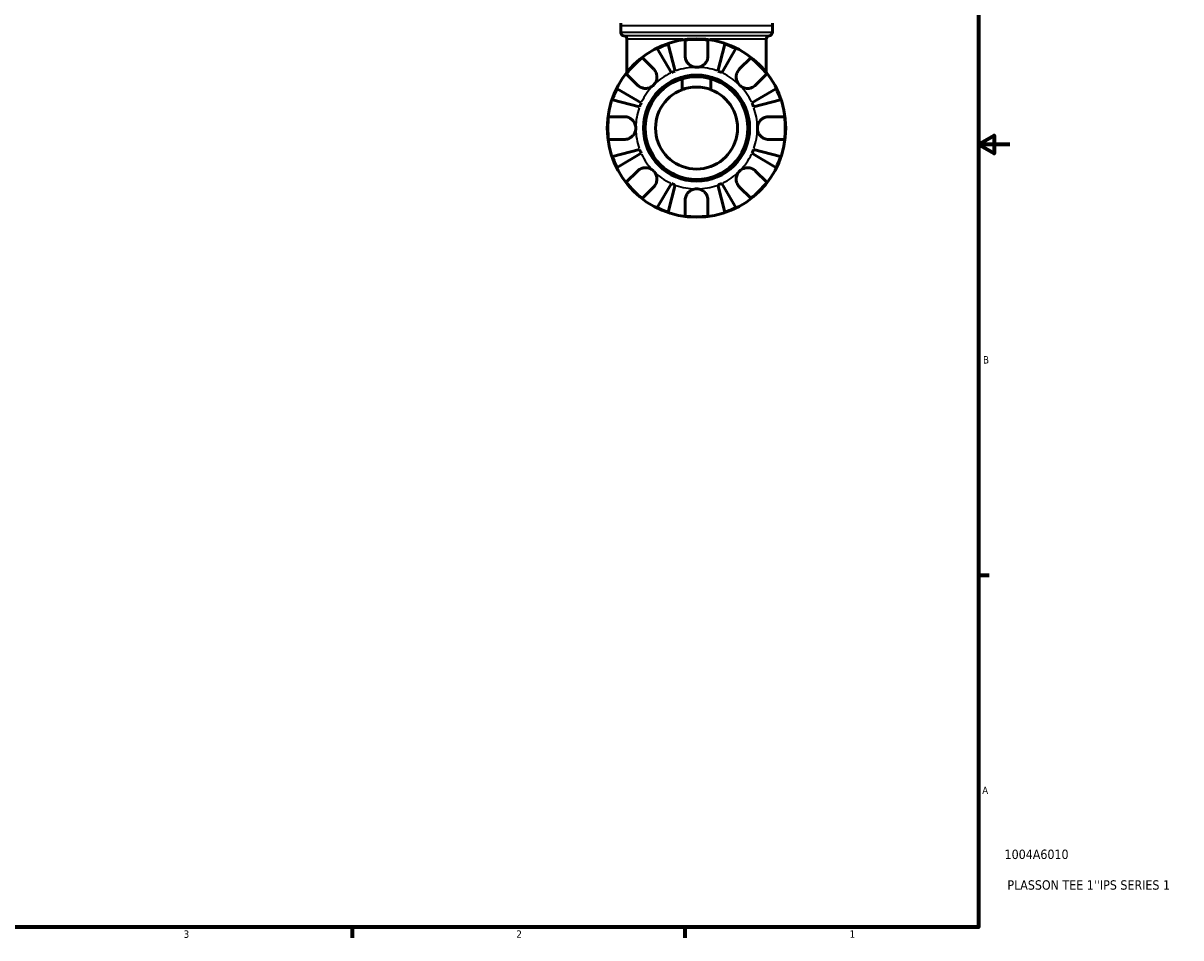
# Model space of a CAD drawing. Header units: inches. Extents: x 0.1 to 36.1, y -4.8 to 25.1.
# Tile 8 of 12: x 21.3 to 36.1, y 0.9 to 12.6. Entities that reach past the tile are written whole.
import ezdxf

# ---------------------------------------------------------------- set-up
doc = ezdxf.new("R2010")
doc.units = ezdxf.units.IN
doc.header["$MEASUREMENT"] = 0
for name, color, linetype, lineweight in [('Border (ANSI)', 7, 'Continuous', 70), ('Title (ANSI)', 7, 'Continuous', 50), ('Visible (ANSI)', 7, 'Continuous', 50), ('Visible Narrow (ANSI)', 7, 'Continuous', 35)]:
    doc.layers.add(name, color=color, linetype=linetype, lineweight=lineweight)
doc.styles.add('Note Text (ANSI)', font='tahoma.ttf')
doc.styles.add('Text Style29', font='tahoma.ttf')

# ---------------------------------------------------------------- blocks, each defined once
blk = doc.blocks.new('Borders Default Border')
at = {"layer": 'Border (ANSI)'}
for p, q in [((33.5, 5.5), (33.634, 5.5)), ((25.5, 1), (25.5, 0.866)), ((29.75, 1), (29.75, 0.866))]:
    blk.add_line(p, q, dxfattribs=at)
at = {"layer": 'Border (ANSI)', "flags": 128}
for points in [[(0.5, 1), (0.5, 21), (33.5, 21), (33.5, 1), (0.5, 1)], [(33.9, 11), (33.5, 11), (33.7, 11.115), (33.7, 10.885), (33.5, 11)]]:
    blk.add_lwpolyline(points, dxfattribs=at)
at = {"layer": 'Border (ANSI)', "color": 5, "true_color": 0x0000ff, "char_height": 0.0945, "attachment_point": 7, "style": 'Note Text (ANSI)'}
for s, insert in [('B', (33.558, 8.203)), ('A', (33.547, 2.703)), ('3', (23.346, 0.864)), ('2', (27.596, 0.866)), ('1', (31.854, 0.866))]:
    blk.add_mtext(s, dxfattribs=dict(at, insert=insert))
blk = doc.blocks.new('Title Blocks ANSI - Large')
at = {"layer": 'Title (ANSI)', "color": 5, "true_color": 0x0000ff, "style": 'Text Style29'}
for tag, p in [('PART_NUMBER_001', (0.333, 0.873)), ('DESCRIPTION_001', (0.369, 0.481))]:
    blk.add_attdef(tag, p, '', height=0.12, dxfattribs=at)

msp = doc.modelspace()

# ---------------------------------------------------------------- linework, layer by layer
at = {"layer": 'Visible (ANSI)'}
for p, q in [((28.929, 12.436), (28.929, 12.518)), ((30.867, 12.436), (30.867, 12.518)), ((29.009, 11.924), (29.009, 12.345)), ((29.536, 12.284), (29.625, 11.938)), ((29.753, 12.133), (29.753, 12.334)), ((30.043, 12.334), (30.043, 12.133)), ((30.171, 11.938), (30.26, 12.284)), ((30.787, 11.924), (30.787, 12.345)), ((29.577, 11.918), (29.395, 12.226)), ((30.401, 12.226), (30.219, 11.918)), ((29.207, 12.108), (29.349, 11.966)), ((30.447, 11.966), (30.59, 12.108)), ((29.143, 11.76), (29.001, 11.902)), ((29.714, 11.702), (29.714, 11.84)), ((30.082, 11.84), (30.082, 11.702)), ((30.795, 11.902), (30.653, 11.76)), ((28.883, 11.714), (29.191, 11.532)), ((30.605, 11.532), (30.913, 11.714)), ((29.171, 11.484), (28.825, 11.573)), ((30.971, 11.573), (30.625, 11.484)), ((28.775, 11.356), (28.976, 11.356)), ((30.82, 11.356), (31.021, 11.356)), ((28.976, 11.066), (28.775, 11.066)), ((31.021, 11.066), (30.82, 11.066)), ((28.825, 10.849), (29.171, 10.938)), ((29.191, 10.89), (28.883, 10.708)), ((30.913, 10.708), (30.605, 10.89)), ((30.625, 10.938), (30.971, 10.849)), ((29.001, 10.519), (29.143, 10.662)), ((30.653, 10.662), (30.795, 10.519)), ((29.395, 10.196), (29.577, 10.504)), ((30.219, 10.504), (30.401, 10.196)), ((29.349, 10.456), (29.207, 10.314)), ((29.625, 10.484), (29.536, 10.138)), ((30.26, 10.138), (30.171, 10.484)), ((30.59, 10.314), (30.447, 10.456)), ((29.753, 10.088), (29.753, 10.289)), ((30.043, 10.289), (30.043, 10.088))]:
    msp.add_line(p, q, dxfattribs=at)
for radius in [1.14, 0.678, 0.656]:
    msp.add_circle((29.898, 11.211), radius, dxfattribs=at)
for centre, radius, start, end in [((25.29, 12.518), 3.639, 0, 0.5259), ((28.975, 12.436), 0.0456, 180, 262.8192), ((30.822, 12.436), 0.0456, 277.1808, 0), ((34.506, 12.518), 3.639, 179.4741, 180), ((28.963, 12.345), 0.0456, 0, 82.8192), ((29.898, 11.211), 1.133, 108.6546, 116.3454), ((29.898, 11.211), 1.133, 82.6273, 97.3727), ((29.898, 11.211), 1.133, 63.6546, 71.3454), ((30.833, 12.345), 0.0456, 97.1808, 180), ((29.898, 11.211), 1.133, 127.6273, 142.3727), ((29.898, 11.211), 1.133, 37.6273, 52.3727), ((29.898, 11.211), 0.777, 110.5652, 114.4348), ((29.898, 11.211), 0.777, 65.5652, 69.4348), ((29.898, 11.211), 1.133, 153.6546, 161.3454), ((29.898, 11.211), 0.524, 110.5154, 69.4846), ((29.898, 11.211), 1.133, 18.6546, 26.3454), ((29.898, 11.211), 0.777, 155.5652, 159.4348), ((29.898, 11.211), 0.777, 20.5652, 24.4348), ((29.898, 11.211), 1.133, 172.6273, 187.3727), ((29.898, 11.211), 1.133, 352.6273, 7.3727), ((29.898, 11.211), 1.133, 198.6546, 206.3454), ((29.898, 11.211), 0.777, 200.5652, 204.4348), ((29.898, 11.211), 0.777, 335.5652, 339.4348), ((29.898, 11.211), 1.133, 333.6546, 341.3454), ((29.898, 11.211), 1.133, 217.6273, 232.3727), ((29.898, 11.211), 0.777, 245.5652, 249.4348), ((29.898, 11.211), 0.777, 290.5652, 294.4348), ((29.898, 11.211), 1.133, 307.6273, 322.3727), ((29.898, 11.211), 1.133, 243.6546, 251.3454), ((29.898, 11.211), 1.133, 262.6273, 277.3727), ((29.898, 11.211), 1.133, 288.6546, 296.3454)]:
    msp.add_arc(centre, radius, start, end, dxfattribs=at)
for points, knots in [([(29.898, 11.988), (29.886, 11.988), (29.875, 11.989), (29.85, 11.995), (29.838, 12), (29.811, 12.015), (29.796, 12.028), (29.777, 12.052), (29.771, 12.062), (29.762, 12.081), (29.76, 12.088), (29.756, 12.102), (29.755, 12.109), (29.753, 12.122), (29.753, 12.127), (29.753, 12.133)], [0, 0, 0, 0, 0.0901134, 0.0901134, 0.1893172, 0.1893172, 0.331211, 0.331211, 0.4271369, 0.4271369, 0.4886583, 0.4886583, 0.5452931, 0.5452931, 0.5915475, 0.5915475, 0.5915475, 0.5915475]), ([(30.043, 12.133), (30.043, 12.133), (30.043, 12.132), (30.043, 12.124), (30.043, 12.117), (30.04, 12.102), (30.039, 12.095), (30.034, 12.08), (30.03, 12.072), (30.019, 12.051), (30.01, 12.039), (29.986, 12.016), (29.971, 12.006), (29.936, 11.991), (29.917, 11.988), (29.898, 11.988)], [-0.5983837, -0.5983837, -0.5983837, -0.5983837, -0.5958691, -0.5958691, -0.5303217, -0.5303217, -0.4729706, -0.4729706, -0.4033838, -0.4033838, -0.2837257, -0.2837257, -0.1465154, -0.1465154, 0, 0, 0, 0]), ([(29.349, 11.966), (29.353, 11.962), (29.356, 11.958), (29.365, 11.947), (29.371, 11.939), (29.38, 11.922), (29.383, 11.912), (29.39, 11.889), (29.392, 11.875), (29.391, 11.842), (29.388, 11.824), (29.373, 11.79), (29.363, 11.774), (29.349, 11.76)], [-0.5948881, -0.5948881, -0.5948881, -0.5948881, -0.5506313, -0.5506313, -0.4741512, -0.4741512, -0.3949688, -0.3949688, -0.2852738, -0.2852738, -0.1464037, -0.1464037, 0, 0, 0, 0]), ([(30.447, 11.76), (30.44, 11.767), (30.433, 11.776), (30.422, 11.794), (30.417, 11.804), (30.408, 11.829), (30.405, 11.844), (30.404, 11.875), (30.406, 11.889), (30.413, 11.913), (30.417, 11.922), (30.426, 11.939), (30.431, 11.947), (30.44, 11.958), (30.444, 11.962), (30.447, 11.966)], [0, 0, 0, 0, 0.0789569, 0.0789569, 0.1633117, 0.1633117, 0.283187, 0.283187, 0.3961463, 0.3961463, 0.4750638, 0.4750638, 0.5517935, 0.5517935, 0.5944511, 0.5944511, 0.5944511, 0.5944511]), ([(29.349, 11.76), (29.342, 11.753), (29.334, 11.746), (29.316, 11.735), (29.306, 11.73), (29.28, 11.721), (29.265, 11.718), (29.234, 11.717), (29.22, 11.719), (29.196, 11.726), (29.187, 11.73), (29.17, 11.739), (29.162, 11.744), (29.151, 11.753), (29.147, 11.757), (29.143, 11.76)], [0, 0, 0, 0, 0.0789569, 0.0789569, 0.1633117, 0.1633117, 0.283187, 0.283187, 0.3961463, 0.3961463, 0.4750638, 0.4750638, 0.5517935, 0.5517935, 0.5944511, 0.5944511, 0.5944511, 0.5944511]), ([(29.714, 11.702), (29.741, 11.712), (29.768, 11.72), (29.83, 11.732), (29.864, 11.735), (29.932, 11.735), (29.967, 11.732), (30.028, 11.72), (30.056, 11.712), (30.082, 11.702)], [-2.5322805, -2.5322805, -2.5322805, -2.5322805, -2.3255493, -2.3255493, -2.0678383, -2.0678383, -1.8101273, -1.8101273, -1.6033961, -1.6033961, -1.6033961, -1.6033961]), ([(30.653, 11.76), (30.649, 11.756), (30.645, 11.753), (30.634, 11.744), (30.626, 11.739), (30.609, 11.73), (30.599, 11.726), (30.576, 11.719), (30.562, 11.717), (30.53, 11.718), (30.512, 11.722), (30.477, 11.736), (30.461, 11.747), (30.447, 11.76)], [-0.5948881, -0.5948881, -0.5948881, -0.5948881, -0.5506313, -0.5506313, -0.4741512, -0.4741512, -0.3949688, -0.3949688, -0.2852738, -0.2852738, -0.1464037, -0.1464037, 0, 0, 0, 0]), ([(28.976, 11.356), (28.982, 11.356), (28.988, 11.356), (29.003, 11.354), (29.011, 11.352), (29.029, 11.347), (29.038, 11.343), (29.059, 11.331), (29.071, 11.322), (29.093, 11.299), (29.103, 11.284), (29.118, 11.249), (29.122, 11.23), (29.122, 11.211)], [-0.5956582, -0.5956582, -0.5956582, -0.5956582, -0.5465521, -0.5465521, -0.4734857, -0.4734857, -0.3959363, -0.3959363, -0.285072, -0.285072, -0.1464321, -0.1464321, 0, 0, 0, 0]), ([(30.675, 11.211), (30.675, 11.222), (30.676, 11.233), (30.681, 11.255), (30.685, 11.266), (30.699, 11.293), (30.71, 11.308), (30.734, 11.329), (30.745, 11.336), (30.765, 11.346), (30.774, 11.349), (30.792, 11.354), (30.801, 11.355), (30.813, 11.356), (30.817, 11.356), (30.82, 11.356)], [-2.5507934, -2.5507934, -2.5507934, -2.5507934, -2.4681857, -2.4681857, -2.3792339, -2.3792339, -2.2353535, -2.2353535, -2.1347187, -2.1347187, -2.0608254, -2.0608254, -1.9855601, -1.9855601, -1.9569442, -1.9569442, -1.9569442, -1.9569442]), ([(29.122, 11.211), (29.122, 11.2), (29.12, 11.189), (29.115, 11.167), (29.111, 11.156), (29.098, 11.129), (29.086, 11.114), (29.062, 11.093), (29.051, 11.086), (29.031, 11.076), (29.023, 11.073), (29.005, 11.068), (28.995, 11.067), (28.983, 11.066), (28.98, 11.066), (28.976, 11.066)], [-2.5507934, -2.5507934, -2.5507934, -2.5507934, -2.4681857, -2.4681857, -2.3792339, -2.3792339, -2.2353535, -2.2353535, -2.1347187, -2.1347187, -2.0608254, -2.0608254, -1.9855601, -1.9855601, -1.9569442, -1.9569442, -1.9569442, -1.9569442]), ([(30.82, 11.066), (30.814, 11.066), (30.808, 11.066), (30.794, 11.068), (30.785, 11.07), (30.767, 11.075), (30.758, 11.079), (30.737, 11.091), (30.726, 11.1), (30.703, 11.123), (30.693, 11.138), (30.679, 11.173), (30.675, 11.192), (30.675, 11.211)], [-0.5956582, -0.5956582, -0.5956582, -0.5956582, -0.5465521, -0.5465521, -0.4734857, -0.4734857, -0.3959363, -0.3959363, -0.285072, -0.285072, -0.1464321, -0.1464321, 0, 0, 0, 0]), ([(29.143, 10.662), (29.147, 10.666), (29.151, 10.669), (29.163, 10.678), (29.17, 10.683), (29.188, 10.692), (29.197, 10.696), (29.22, 10.703), (29.234, 10.705), (29.267, 10.704), (29.285, 10.7), (29.319, 10.686), (29.335, 10.675), (29.349, 10.662)], [-0.5948881, -0.5948881, -0.5948881, -0.5948881, -0.5506313, -0.5506313, -0.4741512, -0.4741512, -0.3949688, -0.3949688, -0.2852738, -0.2852738, -0.1464037, -0.1464037, 0, 0, 0, 0]), ([(29.349, 10.662), (29.356, 10.654), (29.363, 10.646), (29.374, 10.628), (29.379, 10.618), (29.388, 10.593), (29.391, 10.578), (29.392, 10.547), (29.39, 10.533), (29.383, 10.509), (29.379, 10.5), (29.37, 10.483), (29.365, 10.475), (29.356, 10.464), (29.353, 10.46), (29.349, 10.456)], [0, 0, 0, 0, 0.0789569, 0.0789569, 0.1633117, 0.1633117, 0.283187, 0.283187, 0.3961463, 0.3961463, 0.4750638, 0.4750638, 0.5517935, 0.5517935, 0.5944511, 0.5944511, 0.5944511, 0.5944511]), ([(30.447, 10.456), (30.444, 10.46), (30.44, 10.464), (30.431, 10.475), (30.426, 10.483), (30.417, 10.5), (30.413, 10.51), (30.406, 10.533), (30.405, 10.547), (30.405, 10.58), (30.409, 10.598), (30.423, 10.632), (30.434, 10.648), (30.447, 10.662)], [-0.5948881, -0.5948881, -0.5948881, -0.5948881, -0.5506313, -0.5506313, -0.4741512, -0.4741512, -0.3949688, -0.3949688, -0.2852738, -0.2852738, -0.1464037, -0.1464037, 0, 0, 0, 0]), ([(30.447, 10.662), (30.455, 10.669), (30.463, 10.676), (30.481, 10.687), (30.491, 10.692), (30.516, 10.701), (30.531, 10.704), (30.562, 10.705), (30.576, 10.703), (30.6, 10.696), (30.609, 10.692), (30.626, 10.683), (30.634, 10.678), (30.645, 10.669), (30.649, 10.665), (30.653, 10.662)], [0, 0, 0, 0, 0.0789569, 0.0789569, 0.1633117, 0.1633117, 0.283187, 0.283187, 0.3961463, 0.3961463, 0.4750638, 0.4750638, 0.5517935, 0.5517935, 0.5944511, 0.5944511, 0.5944511, 0.5944511]), ([(29.753, 10.289), (29.753, 10.295), (29.753, 10.301), (29.755, 10.315), (29.757, 10.324), (29.762, 10.342), (29.766, 10.351), (29.778, 10.372), (29.787, 10.384), (29.81, 10.406), (29.825, 10.416), (29.86, 10.431), (29.879, 10.434), (29.898, 10.434)], [-0.5956582, -0.5956582, -0.5956582, -0.5956582, -0.5465521, -0.5465521, -0.4734857, -0.4734857, -0.3959363, -0.3959363, -0.285072, -0.285072, -0.1464321, -0.1464321, 0, 0, 0, 0]), ([(29.898, 10.434), (29.909, 10.434), (29.92, 10.433), (29.942, 10.428), (29.953, 10.424), (29.98, 10.411), (29.995, 10.399), (30.016, 10.375), (30.023, 10.364), (30.033, 10.344), (30.036, 10.335), (30.041, 10.317), (30.042, 10.308), (30.043, 10.296), (30.043, 10.292), (30.043, 10.289)], [-2.5507934, -2.5507934, -2.5507934, -2.5507934, -2.4681857, -2.4681857, -2.3792339, -2.3792339, -2.2353535, -2.2353535, -2.1347187, -2.1347187, -2.0608254, -2.0608254, -1.9855601, -1.9855601, -1.9569442, -1.9569442, -1.9569442, -1.9569442])]:
    msp.add_open_spline(points, degree=3, knots=knots, dxfattribs=at)
at = {"layer": 'Visible Narrow (ANSI)'}
for p, q in [((30.855, 12.518), (28.941, 12.518)), ((28.941, 12.436), (30.855, 12.436)), ((30.816, 12.391), (28.98, 12.391)), ((29.722, 12.345), (29.011, 12.345)), ((30.785, 12.345), (30.074, 12.345))]:
    msp.add_line(p, q, dxfattribs=at)
for start, end in [(91.0283, 109.537), (70.463, 88.9717), (115.463, 133.9717), (46.0283, 64.537), (136.0283, 154.537), (25.463, 43.9717), (160.463, 178.9717), (1.0283, 19.537), (181.0283, 199.537), (340.463, 358.9717), (205.463, 223.9717), (316.0283, 334.537), (226.0283, 244.537), (295.463, 313.9717), (250.463, 268.9717), (271.0283, 289.537)]:
    msp.add_arc((29.898, 11.211), 0.777, start, end, dxfattribs=at)

# ---------------------------------------------------------------- block references
msp.add_blockref('Borders Default Border', (0, 0))
msp.add_blockref('Title Blocks ANSI - Large', (33.5, 1)).add_auto_attribs({'PART_NUMBER_001': '1004A6010', 'DESCRIPTION_001': "PLASSON TEE 1''IPS SERIES 1"})

doc.saveas('drawing.dxf')
